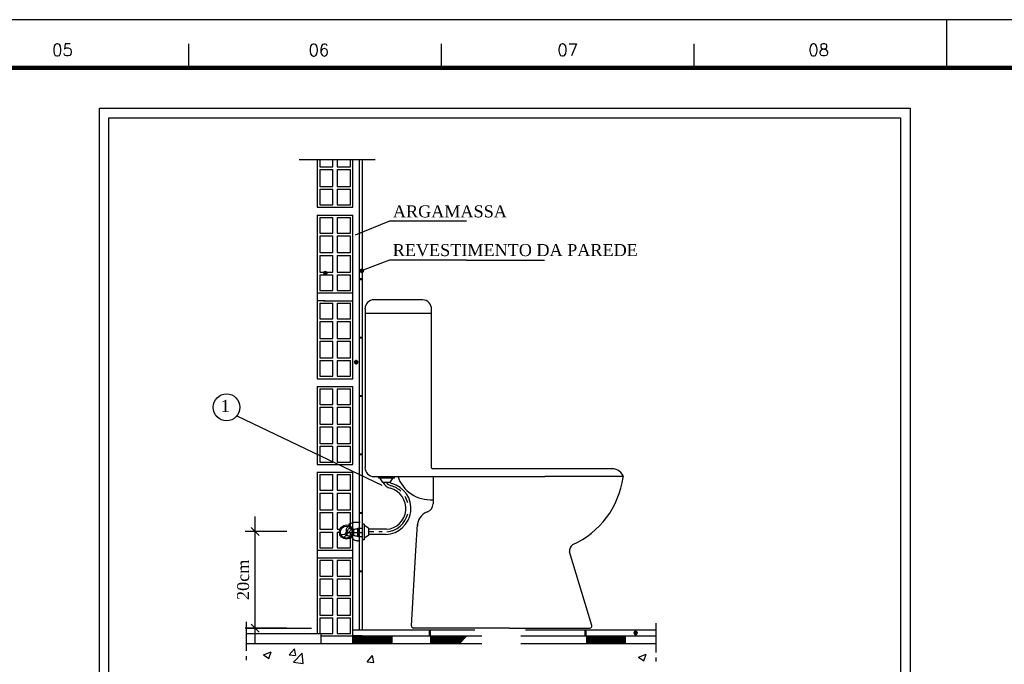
# Model space of a CAD drawing. Header units: millimetres. Extents: x -132310 to 272527, y 0 to 5184.
# Tile 5 of 7: x 30 to 50, y 46 to 59. Entities that reach past the tile are written whole.
import ezdxf

# ---------------------------------------------------------------- set-up
doc = ezdxf.new("R2010")
doc.units = ezdxf.units.MM
doc.header["$MEASUREMENT"] = 0
for name, color, linetype in [('AUXILIAR', 6, 'Continuous'), ('Cotas', 7, 'Continuous'), ('DETALHES_CTR8', 2, 'Continuous'), ('GERAL_CTR25', 9, 'Continuous'), ('MARGEM', 4, 'Continuous'), ('PG-CTR_25', 9, 'Continuous'), ('PG-CTR_35', 4, 'Continuous'), ('PG-DETALHES', 1, 'Continuous')]:
    doc.layers.add(name, color=color, linetype=linetype)
doc.styles.add('ROMANS', font='ROMANS')
doc.styles.add('TimesNewRoman', font='times.ttf')

msp = doc.modelspace()

# ---------------------------------------------------------------- linework, layer by layer
at = {"color": 7}
for p, q in [((31.25989, 39.42853), (31.25989, 57.49995)), ((31.25989, 57.49995), (48.12589, 57.49995)), ((48.12589, 57.49995), (48.12589, 39.42853)), ((31.45989, 57.29995), (47.92589, 57.29995)), ((31.45989, 39.62853), (31.45989, 57.29995)), ((47.92589, 57.29995), (47.92589, 39.62853))]:
    msp.add_line(p, q, dxfattribs=at)
at = {"color": 8}
for p, q in [((35.92727, 54.08482), (35.99227, 54.08482)), ((35.92727, 54.08482), (35.99227, 54.08482)), ((35.92727, 54.08482), (35.99227, 54.08482)), ((35.92727, 54.08282), (35.99227, 54.08282)), ((35.92727, 54.08282), (35.99227, 54.08282)), ((35.92727, 54.08282), (35.99227, 54.08282)), ((35.92727, 54.08082), (35.99227, 54.08082)), ((35.92727, 54.08082), (35.99227, 54.08082)), ((35.92727, 54.07882), (35.99227, 54.07882)), ((35.92727, 54.07882), (35.99227, 54.07882)), ((35.92727, 54.07882), (35.99227, 54.07882)), ((35.92727, 54.07682), (35.99227, 54.07682)), ((35.92727, 54.07682), (35.99227, 54.07682)), ((35.92727, 54.07482), (35.99227, 54.07482)), ((35.92727, 54.07482), (35.99227, 54.07482)), ((35.92727, 54.07482), (35.99227, 54.07482)), ((35.92727, 54.07282), (35.99227, 54.07282)), ((35.92727, 54.07282), (35.99227, 54.07282)), ((35.92727, 54.07082), (35.99227, 54.07082)), ((35.92727, 54.07082), (35.99227, 54.07082)), ((35.92727, 54.07082), (35.99227, 54.07082)), ((35.92927, 54.09082), (35.99027, 54.09082)), ((35.92927, 54.09082), (35.99027, 54.09082)), ((35.92927, 54.08882), (35.99027, 54.08882)), ((35.92927, 54.08882), (35.99027, 54.08882)), ((35.92927, 54.08882), (35.99027, 54.08882)), ((35.92927, 54.08682), (35.99227, 54.08682)), ((35.92927, 54.08682), (35.99227, 54.08682)), ((35.93127, 54.09482), (35.98827, 54.09482)), ((35.93127, 54.09282), (35.99027, 54.09282)), ((35.93127, 54.09282), (35.98827, 54.09282)), ((35.93127, 54.09282), (35.98827, 54.09282)), ((35.93327, 54.09682), (35.98627, 54.09682)), ((35.93327, 54.09682), (35.98627, 54.09682)), ((35.93327, 54.09682), (35.98627, 54.09682)), ((35.93327, 54.09482), (35.98827, 54.09482)), ((35.93527, 54.09882), (35.98427, 54.09882)), ((35.93527, 54.09882), (35.98427, 54.09882)), ((35.93727, 54.10082), (35.98427, 54.10082)), ((35.93727, 54.10082), (35.98227, 54.10082)), ((35.93727, 54.10082), (35.98227, 54.10082)), ((35.93927, 54.10282), (35.98027, 54.10282)), ((35.93927, 54.10282), (35.98027, 54.10282)), ((35.94127, 54.10482), (35.97827, 54.10482)), ((35.94127, 54.10482), (35.97827, 54.10482)), ((35.94327, 54.10482), (35.97627, 54.10482)), ((35.94527, 54.10682), (35.97427, 54.10682)), ((35.94727, 54.10682), (35.97227, 54.10682)), ((35.94927, 54.10982), (35.97027, 54.10982)), ((35.95127, 54.10982), (35.96727, 54.10982)), ((35.95527, 54.10982), (35.96327, 54.10982)), ((36.68627, 54.13182), (36.75127, 54.13182)), ((36.68627, 54.13182), (36.75127, 54.13182)), ((36.68627, 54.13182), (36.75127, 54.13182)), ((36.68627, 54.12982), (36.75127, 54.12982)), ((36.68627, 54.12982), (36.75127, 54.12982)), ((36.68627, 54.12782), (36.75127, 54.12782)), ((36.68627, 54.12782), (36.75127, 54.12782)), ((36.68627, 54.12782), (36.75127, 54.12782)), ((36.68627, 54.12582), (36.75127, 54.12582)), ((36.68627, 54.12582), (36.75127, 54.12582)), ((36.68627, 54.12382), (36.75127, 54.12382)), ((36.68627, 54.12382), (36.75127, 54.12382)), ((36.68627, 54.12382), (36.75127, 54.12382)), ((36.68627, 54.12182), (36.75127, 54.12182)), ((36.68627, 54.12182), (36.75127, 54.12182)), ((36.68627, 54.11982), (36.75127, 54.11982)), ((36.68627, 54.11982), (36.75127, 54.11982)), ((36.68627, 54.11982), (36.75127, 54.11982)), ((36.68627, 54.11782), (36.75127, 54.11782)), ((36.68627, 54.11782), (36.75127, 54.11782)), ((36.68627, 54.11582), (36.75127, 54.11582)), ((36.68627, 54.11582), (36.75127, 54.11582)), ((36.68827, 54.13782), (36.74927, 54.13782)), ((36.68827, 54.13582), (36.74927, 54.13582)), ((36.68827, 54.13582), (36.74927, 54.13582)), ((36.68827, 54.13582), (36.74927, 54.13582)), ((36.68827, 54.13382), (36.75127, 54.13382)), ((36.68827, 54.13382), (36.75127, 54.13382)), ((36.68827, 54.11582), (36.75127, 54.11582)), ((36.68827, 54.11382), (36.75127, 54.11382)), ((36.68827, 54.11382), (36.74927, 54.11382)), ((36.68827, 54.11182), (36.74927, 54.11182)), ((36.68827, 54.11182), (36.74927, 54.11182)), ((36.68827, 54.11182), (36.74927, 54.11182)), ((36.68827, 54.10982), (36.74927, 54.10982)), ((36.69027, 54.14182), (36.74727, 54.14182)), ((36.69027, 54.13982), (36.74727, 54.13982)), ((36.69027, 54.13982), (36.74727, 54.13982)), ((36.69027, 54.13782), (36.74927, 54.13782)), ((36.69027, 54.13782), (36.74927, 54.13782)), ((36.69027, 54.10982), (36.74927, 54.10982)), ((36.69027, 54.10682), (36.74727, 54.10682)), ((36.69027, 54.10682), (36.74727, 54.10682)), ((36.69027, 54.10682), (36.74727, 54.10682)), ((36.69227, 54.14382), (36.74527, 54.14382)), ((36.69227, 54.14182), (36.74727, 54.14182)), ((36.69227, 54.14182), (36.74527, 54.14182)), ((36.69227, 54.10482), (36.74727, 54.10482)), ((36.69227, 54.10482), (36.74527, 54.10482)), ((36.69227, 54.10282), (36.74527, 54.10282)), ((36.69227, 54.10282), (36.74527, 54.10282)), ((36.69427, 54.14582), (36.74327, 54.14582)), ((36.69427, 54.14582), (36.74327, 54.14582)), ((36.69427, 54.14382), (36.74527, 54.14382)), ((36.69427, 54.10282), (36.74527, 54.10282)), ((36.69427, 54.10082), (36.74327, 54.10082)), ((36.69427, 54.10082), (36.74327, 54.10082)), ((36.69627, 54.14782), (36.74127, 54.14782)), ((36.69627, 54.14782), (36.74127, 54.14782)), ((36.69627, 54.14582), (36.74327, 54.14582)), ((36.69627, 54.10082), (36.74127, 54.10082)), ((36.69627, 54.09882), (36.74127, 54.09882)), ((36.69827, 54.14982), (36.73927, 54.14982)), ((36.69827, 54.14982), (36.73927, 54.14982)), ((36.69827, 54.09882), (36.74127, 54.09882)), ((36.69827, 54.09682), (36.73927, 54.09682)), ((36.70027, 54.14982), (36.73727, 54.14982)), ((36.70027, 54.09682), (36.73927, 54.09682)), ((36.70027, 54.09682), (36.73727, 54.09682)), ((36.70227, 54.15282), (36.73727, 54.15282)), ((36.70227, 54.15282), (36.73527, 54.15282)), ((36.70227, 54.09482), (36.73527, 54.09482)), ((36.70427, 54.15482), (36.73327, 54.15482)), ((36.70427, 54.09482), (36.73527, 54.09482)), ((36.70427, 54.09282), (36.73327, 54.09282)), ((36.70627, 54.15482), (36.73127, 54.15482)), ((36.70627, 54.09282), (36.73127, 54.09282)), ((36.70827, 54.15482), (36.72927, 54.15482)), ((36.71127, 54.15682), (36.72727, 54.15682)), ((36.71127, 54.09282), (36.72927, 54.09282)), ((36.71327, 54.09082), (36.72527, 54.09082)), ((36.71527, 54.15682), (36.72327, 54.15682)), ((35.92727, 54.06882), (35.99227, 54.06882)), ((35.92927, 54.06882), (35.99227, 54.06882)), ((35.92927, 54.06682), (35.99227, 54.06682)), ((35.92927, 54.06682), (35.99027, 54.06682)), ((35.92927, 54.06682), (35.99027, 54.06682)), ((35.92927, 54.06382), (35.99027, 54.06382)), ((35.92927, 54.06382), (35.99027, 54.06382)), ((35.92927, 54.06182), (35.99027, 54.06182)), ((35.93127, 54.06182), (35.99027, 54.06182)), ((35.93127, 54.06182), (35.98827, 54.06182)), ((35.93127, 54.05982), (35.98827, 54.05982)), ((35.93127, 54.05982), (35.98827, 54.05982)), ((35.93327, 54.05782), (35.98827, 54.05782)), ((35.93327, 54.05782), (35.98627, 54.05782)), ((35.93327, 54.05782), (35.98627, 54.05782)), ((35.93327, 54.05582), (35.98627, 54.05582)), ((35.93527, 54.05582), (35.98627, 54.05582)), ((35.93527, 54.05382), (35.98427, 54.05382)), ((35.93527, 54.05382), (35.98427, 54.05382)), ((35.93727, 54.05382), (35.98227, 54.05382)), ((35.93727, 54.05182), (35.98227, 54.05182)), ((35.93927, 54.05182), (35.98227, 54.05182)), ((35.93927, 54.04982), (35.98027, 54.04982)), ((35.94127, 54.04982), (35.98027, 54.04982)), ((35.94127, 54.04982), (35.97827, 54.04982)), ((35.94327, 54.04782), (35.97627, 54.04782)), ((35.94527, 54.04782), (35.97627, 54.04782)), ((35.94527, 54.04782), (35.97427, 54.04782)), ((35.94727, 54.04582), (35.97227, 54.04582)), ((35.95127, 54.04582), (35.97027, 54.04582)), ((35.95327, 54.04382), (35.96527, 54.04382)), ((36.56727, 52.22782), (36.63527, 52.22782)), ((36.56927, 52.23682), (36.63327, 52.23682)), ((36.56927, 52.23382), (36.63327, 52.23382)), ((36.56927, 52.23382), (36.63327, 52.23382)), ((36.56927, 52.23182), (36.63327, 52.23182)), ((36.56927, 52.23182), (36.63327, 52.23182)), ((36.56927, 52.23182), (36.63327, 52.23182)), ((36.56927, 52.22982), (36.63327, 52.22982)), ((36.56927, 52.22982), (36.63327, 52.22982)), ((36.56927, 52.22782), (36.63527, 52.22782)), ((36.56927, 52.22782), (36.63527, 52.22782)), ((36.57127, 52.24082), (36.63127, 52.24082)), ((36.57127, 52.23882), (36.63127, 52.23882)), ((36.57127, 52.23882), (36.63127, 52.23882)), ((36.57127, 52.23682), (36.63327, 52.23682)), ((36.57127, 52.23682), (36.63127, 52.23682)), ((36.57327, 52.24282), (36.62927, 52.24282)), ((36.57327, 52.24282), (36.62927, 52.24282)), ((36.57327, 52.24082), (36.63127, 52.24082)), ((36.57327, 52.24082), (36.62927, 52.24082)), ((36.57527, 52.24482), (36.62727, 52.24482)), ((36.57527, 52.24482), (36.62727, 52.24482)), ((36.57527, 52.24482), (36.62727, 52.24482)), ((36.57727, 52.24882), (36.62527, 52.24882)), ((36.57727, 52.24682), (36.62527, 52.24682)), ((36.57727, 52.24682), (36.62527, 52.24682)), ((36.58027, 52.24882), (36.62327, 52.24882)), ((36.58027, 52.24882), (36.62327, 52.24882)), ((36.58227, 52.25082), (36.62027, 52.25082)), ((36.58227, 52.25082), (36.62027, 52.25082)), ((36.58427, 52.25282), (36.61827, 52.25282)), ((36.58627, 52.25282), (36.61627, 52.25282)), ((36.58627, 52.25282), (36.61627, 52.25282)), ((36.58827, 52.25482), (36.61427, 52.25482)), ((36.59027, 52.25482), (36.61227, 52.25482)), ((36.59427, 52.25682), (36.61027, 52.25682)), ((36.59827, 52.25682), (36.60427, 52.25682)), ((36.56727, 52.22582), (36.63527, 52.22582)), ((36.56727, 52.22582), (36.63527, 52.22582)), ((36.56727, 52.22582), (36.63527, 52.22582)), ((36.56727, 52.22382), (36.63527, 52.22382)), ((36.56727, 52.22382), (36.63527, 52.22382)), ((36.56727, 52.22182), (36.63527, 52.22182)), ((36.56727, 52.22182), (36.63527, 52.22182)), ((36.56727, 52.22182), (36.63527, 52.22182)), ((36.56727, 52.21982), (36.63527, 52.21982)), ((36.56727, 52.21982), (36.63527, 52.21982)), ((36.56927, 52.21782), (36.63527, 52.21782)), ((36.56927, 52.21782), (36.63327, 52.21782)), ((36.56927, 52.21782), (36.63327, 52.21782)), ((36.56927, 52.21582), (36.63327, 52.21582)), ((36.56927, 52.21582), (36.63327, 52.21582)), ((36.56927, 52.21382), (36.63327, 52.21382)), ((36.56927, 52.21382), (36.63327, 52.21382)), ((36.56927, 52.21382), (36.63327, 52.21382)), ((36.56927, 52.21182), (36.63327, 52.21182)), ((36.57127, 52.21182), (36.63327, 52.21182)), ((36.57127, 52.20982), (36.63127, 52.20982)), ((36.57127, 52.20982), (36.63127, 52.20982)), ((36.57127, 52.20982), (36.63127, 52.20982)), ((36.57127, 52.20782), (36.63127, 52.20782)), ((36.57127, 52.20782), (36.63127, 52.20782)), ((36.57327, 52.20582), (36.62927, 52.20582)), ((36.57327, 52.20582), (36.62927, 52.20582)), ((36.57327, 52.20582), (36.62927, 52.20582)), ((36.57527, 52.20382), (36.62927, 52.20382)), ((36.57527, 52.20382), (36.62727, 52.20382)), ((36.57527, 52.20182), (36.62727, 52.20182)), ((36.57527, 52.20182), (36.62727, 52.20182)), ((36.57727, 52.20182), (36.62527, 52.20182)), ((36.57727, 52.19982), (36.62527, 52.19982)), ((36.58027, 52.19982), (36.62327, 52.19982)), ((36.58027, 52.19782), (36.62327, 52.19782)), ((36.58227, 52.19782), (36.62327, 52.19782)), ((36.58227, 52.19782), (36.62027, 52.19782)), ((36.58427, 52.19582), (36.61827, 52.19582)), ((36.58427, 52.19582), (36.61827, 52.19582)), ((36.58627, 52.19382), (36.61627, 52.19382)), ((36.58827, 52.19382), (36.61427, 52.19382)), ((36.59027, 52.19382), (36.61227, 52.19382)), ((36.59227, 52.19082), (36.61027, 52.19082)), ((36.59627, 52.19082), (36.60627, 52.19082)), ((36.53027, 46.37782), (36.68827, 46.53582)), ((36.53027, 46.39982), (36.66627, 46.53582)), ((36.53027, 46.42282), (36.64327, 46.53582)), ((36.53027, 46.44582), (36.62027, 46.53582)), ((36.53027, 46.46982), (36.59827, 46.53582)), ((36.53027, 46.49282), (36.57527, 46.53582)), ((36.53027, 46.51482), (36.55127, 46.53582)), ((36.55127, 46.37382), (36.71327, 46.53582)), ((36.57327, 46.37382), (36.73527, 46.53582)), ((36.59627, 46.37382), (36.75827, 46.53582)), ((36.61827, 46.37382), (36.78027, 46.53582)), ((36.64127, 46.37382), (36.80327, 46.53582)), ((36.66327, 46.37382), (36.82727, 46.53582)), ((36.68827, 46.37382), (36.85027, 46.53582)), ((36.71127, 46.37382), (36.87227, 46.53582)), ((36.73327, 46.37382), (36.89527, 46.53582)), ((36.75627, 46.37382), (36.91727, 46.53582)), ((36.77827, 46.37382), (36.94227, 46.53582)), ((36.80327, 46.37382), (36.96427, 46.53582)), ((36.82527, 46.37382), (36.98727, 46.53582)), ((36.84827, 46.37382), (37.00927, 46.53582)), ((36.87027, 46.37382), (37.03227, 46.53582)), ((36.89327, 46.37382), (37.05427, 46.53582)), ((36.91727, 46.37382), (37.07927, 46.53582)), ((36.94027, 46.37382), (37.10227, 46.53582)), ((36.96227, 46.37382), (37.12427, 46.53582)), ((36.98527, 46.37382), (37.14727, 46.53582)), ((37.00727, 46.37382), (37.16927, 46.53582)), ((37.03227, 46.37382), (37.19427, 46.53582)), ((37.05427, 46.37382), (37.21627, 46.53582)), ((37.07727, 46.37382), (37.23927, 46.53582)), ((37.09927, 46.37382), (37.26127, 46.53582)), ((37.12227, 46.37382), (37.28427, 46.53582)), ((37.14527, 46.37382), (37.30827, 46.53582)), ((37.16927, 46.37382), (37.33127, 46.53582)), ((37.19227, 46.37382), (37.34127, 46.52282)), ((37.21427, 46.37382), (37.34127, 46.50082)), ((38.15227, 46.37582), (38.30927, 46.53382)), ((38.15227, 46.39782), (38.28527, 46.53382)), ((38.15227, 46.42082), (38.26227, 46.53382)), ((38.15227, 46.44282), (38.24027, 46.53382)), ((38.15227, 46.46582), (38.21727, 46.53382)), ((38.15227, 46.49082), (38.19527, 46.53382)), ((38.15227, 46.51282), (38.17227, 46.53382)), ((38.17027, 46.37182), (38.33227, 46.53382)), ((38.19327, 46.37182), (38.35427, 46.53382)), ((38.21527, 46.37182), (38.37727, 46.53382)), ((38.23827, 46.37182), (38.39927, 46.53382)), ((38.26027, 46.37182), (38.42427, 46.53382)), ((38.28527, 46.37182), (38.44627, 46.53382)), ((38.30727, 46.37182), (38.46927, 46.53382)), ((38.33027, 46.37182), (38.49127, 46.53382)), ((38.35227, 46.37182), (38.51427, 46.53382)), ((38.37527, 46.37182), (38.53927, 46.53382)), ((38.39927, 46.37182), (38.56127, 46.53382)), ((38.42227, 46.37182), (38.58427, 46.53382)), ((38.44427, 46.37182), (38.60627, 46.53382)), ((38.46727, 46.37182), (38.62927, 46.53382)), ((38.48927, 46.37182), (38.65327, 46.53382)), ((38.51427, 46.37182), (38.67627, 46.53382)), ((38.53627, 46.37182), (38.69827, 46.53382)), ((38.55927, 46.37182), (38.72127, 46.53382)), ((38.58227, 46.37182), (38.74327, 46.53382)), ((38.60427, 46.37182), (38.76627, 46.53382)), ((38.62927, 46.37182), (38.79027, 46.53382)), ((38.65127, 46.37182), (38.81327, 46.53382)), ((38.67427, 46.37182), (38.83527, 46.53382)), ((38.69627, 46.37182), (38.85827, 46.53382)), ((38.71927, 46.37182), (38.88027, 46.53382)), ((38.74127, 46.37182), (38.90527, 46.53382)), ((42.38127, 46.60082), (42.44827, 46.60082)), ((42.38127, 46.60082), (42.44827, 46.60082)), ((42.38127, 46.59882), (42.44827, 46.59882)), ((42.38127, 46.59882), (42.44827, 46.59882)), ((42.38127, 46.59682), (42.44827, 46.59682)), ((42.38127, 46.59682), (42.44827, 46.59682)), ((42.38127, 46.59682), (42.44827, 46.59682)), ((42.38127, 46.59482), (42.44827, 46.59482)), ((42.38127, 46.59482), (42.44827, 46.59482)), ((42.38127, 46.59282), (42.44827, 46.59282)), ((42.38127, 46.59282), (42.44827, 46.59282)), ((42.38127, 46.59282), (42.44827, 46.59282)), ((42.38127, 46.59082), (42.44627, 46.59082)), ((42.38327, 46.60882), (42.44627, 46.60882)), ((42.38327, 46.60682), (42.44627, 46.60682)), ((42.38327, 46.60682), (42.44627, 46.60682)), ((42.38327, 46.60482), (42.44627, 46.60482)), ((42.38327, 46.60482), (42.44627, 46.60482)), ((42.38327, 46.60482), (42.44627, 46.60482)), ((42.38327, 46.60282), (42.44627, 46.60282)), ((42.38327, 46.60282), (42.44627, 46.60282)), ((42.38327, 46.60082), (42.44627, 46.60082)), ((42.38327, 46.59082), (42.44627, 46.59082)), ((42.38327, 46.58882), (42.44627, 46.58882)), ((42.38327, 46.58882), (42.44627, 46.58882)), ((42.38327, 46.58882), (42.44627, 46.58882)), ((42.38327, 46.58682), (42.44627, 46.58682)), ((42.38327, 46.58682), (42.44627, 46.58682)), ((42.38327, 46.58482), (42.44627, 46.58482)), ((42.38327, 46.58482), (42.44627, 46.58482)), ((42.38327, 46.58482), (42.44627, 46.58482)), ((42.38527, 46.61282), (42.44427, 46.61282)), ((42.38527, 46.61082), (42.44427, 46.61082)), ((42.38527, 46.61082), (42.44427, 46.61082)), ((42.38527, 46.60882), (42.44427, 46.60882)), ((42.38527, 46.60882), (42.44427, 46.60882)), ((42.38527, 46.58282), (42.44427, 46.58282)), ((42.38527, 46.58282), (42.44427, 46.58282)), ((42.38527, 46.58082), (42.44427, 46.58082)), ((42.38527, 46.58082), (42.44427, 46.58082)), ((42.38527, 46.58082), (42.44427, 46.58082)), ((42.38727, 46.61482), (42.44227, 46.61482)), ((42.38727, 46.61482), (42.44227, 46.61482)), ((42.38727, 46.61282), (42.44227, 46.61282)), ((42.38727, 46.61282), (42.44227, 46.61282)), ((42.38727, 46.57882), (42.44227, 46.57882)), ((42.38727, 46.57882), (42.44227, 46.57882)), ((42.38727, 46.57882), (42.44227, 46.57882)), ((42.38727, 46.57682), (42.44227, 46.57682)), ((42.38927, 46.61682), (42.44027, 46.61682)), ((42.38927, 46.61682), (42.44027, 46.61682)), ((42.38927, 46.61682), (42.44027, 46.61682)), ((42.38927, 46.57682), (42.44027, 46.57682)), ((42.38927, 46.57382), (42.44027, 46.57382)), ((42.38927, 46.57382), (42.44027, 46.57382)), ((42.39127, 46.61982), (42.43827, 46.61982)), ((42.39127, 46.61982), (42.43827, 46.61982)), ((42.39127, 46.61982), (42.43827, 46.61982)), ((42.39127, 46.57382), (42.43827, 46.57382)), ((42.39127, 46.57182), (42.43827, 46.57182)), ((42.39327, 46.62182), (42.43627, 46.62182)), ((42.39327, 46.62182), (42.43627, 46.62182)), ((42.39327, 46.57182), (42.43627, 46.57182)), ((42.39327, 46.56982), (42.43627, 46.56982)), ((42.39527, 46.62382), (42.43427, 46.62382)), ((42.39527, 46.62382), (42.43427, 46.62382)), ((42.39527, 46.56982), (42.43427, 46.56982)), ((42.39527, 46.56982), (42.43427, 46.56982)), ((42.39727, 46.62382), (42.43227, 46.62382)), ((42.39727, 46.56782), (42.43227, 46.56782)), ((42.39727, 46.56782), (42.43227, 46.56782)), ((42.39927, 46.62582), (42.43027, 46.62582)), ((42.39927, 46.62582), (42.43027, 46.62582)), ((42.39927, 46.56582), (42.43027, 46.56582)), ((42.40127, 46.62782), (42.42827, 46.62782)), ((42.40127, 46.56582), (42.42827, 46.56582)), ((42.40327, 46.62782), (42.42627, 46.62782)), ((42.40327, 46.56582), (42.42627, 46.56582)), ((42.40527, 46.56382), (42.42427, 46.56382)), ((42.40727, 46.62782), (42.42227, 46.62782)), ((42.40927, 46.56382), (42.42027, 46.56382)), ((42.41127, 46.62982), (42.41827, 46.62982)), ((37.23727, 46.37382), (37.34127, 46.47782)), ((37.25927, 46.37382), (37.34127, 46.45382)), ((37.28427, 46.37382), (37.34127, 46.43082)), ((37.30627, 46.37382), (37.34127, 46.40882)), ((37.32927, 46.37382), (37.34127, 46.38582)), ((41.84227, 46.45782), (41.91027, 46.45782)), ((41.84227, 46.45782), (41.91027, 46.45782)), ((41.84227, 46.45782), (41.91027, 46.45782)), ((41.84227, 46.45582), (41.91027, 46.45582)), ((41.84227, 46.45582), (41.91027, 46.45582)), ((41.84227, 46.45382), (41.91027, 46.45382)), ((41.84227, 46.45382), (41.91027, 46.45382)), ((41.84227, 46.45382), (41.91027, 46.45382)), ((41.84227, 46.45182), (41.91027, 46.45182)), ((41.84427, 46.46782), (41.90827, 46.46782)), ((41.84427, 46.46582), (41.90827, 46.46582)), ((41.84427, 46.46582), (41.90827, 46.46582)), ((41.84427, 46.46382), (41.90827, 46.46382)), ((41.84427, 46.46382), (41.90827, 46.46382)), ((41.84427, 46.46382), (41.90827, 46.46382)), ((41.84427, 46.46182), (41.91027, 46.46182)), ((41.84427, 46.46182), (41.90827, 46.46182)), ((41.84427, 46.45982), (41.91027, 46.45982)), ((41.84427, 46.45982), (41.91027, 46.45982)), ((41.84427, 46.45982), (41.91027, 46.45982)), ((41.84427, 46.45182), (41.91027, 46.45182)), ((41.84427, 46.44982), (41.91027, 46.44982)), ((41.84427, 46.44982), (41.91027, 46.44982)), ((41.84427, 46.44982), (41.90827, 46.44982)), ((41.84427, 46.44782), (41.90827, 46.44782)), ((41.84427, 46.44782), (41.90827, 46.44782)), ((41.84427, 46.44582), (41.90827, 46.44582)), ((41.84427, 46.44582), (41.90827, 46.44582)), ((41.84427, 46.44582), (41.90827, 46.44582)), ((41.84427, 46.44282), (41.90827, 46.44282)), ((41.84627, 46.47182), (41.90627, 46.47182)), ((41.84627, 46.46982), (41.90627, 46.46982)), ((41.84627, 46.46982), (41.90627, 46.46982)), ((41.84627, 46.46782), (41.90827, 46.46782)), ((41.84627, 46.46782), (41.90627, 46.46782)), ((41.84627, 46.44282), (41.90827, 46.44282)), ((41.84627, 46.44082), (41.90627, 46.44082)), ((41.84627, 46.44082), (41.90627, 46.44082)), ((41.84627, 46.44082), (41.90627, 46.44082)), ((41.84627, 46.43882), (41.90627, 46.43882)), ((41.84927, 46.47382), (41.90427, 46.47382)), ((41.84927, 46.47382), (41.90427, 46.47382)), ((41.84927, 46.47182), (41.90627, 46.47182)), ((41.84927, 46.47182), (41.90427, 46.47182)), ((41.84927, 46.43882), (41.90627, 46.43882)), ((41.84927, 46.43682), (41.90427, 46.43682)), ((41.84927, 46.43682), (41.90427, 46.43682)), ((41.84927, 46.43682), (41.90427, 46.43682)), ((41.85127, 46.47582), (41.90427, 46.47582)), ((41.85127, 46.47582), (41.90227, 46.47582)), ((41.85127, 46.47582), (41.90227, 46.47582)), ((41.85127, 46.43482), (41.90427, 46.43482)), ((41.85127, 46.43482), (41.90227, 46.43482)), ((41.85127, 46.43282), (41.90227, 46.43282)), ((41.85327, 46.47982), (41.90027, 46.47982)), ((41.85327, 46.47782), (41.90227, 46.47782)), ((41.85327, 46.47782), (41.90027, 46.47782)), ((41.85327, 46.43282), (41.90227, 46.43282)), ((41.85327, 46.43282), (41.90027, 46.43282)), ((41.85327, 46.43082), (41.90027, 46.43082)), ((41.85527, 46.47982), (41.89827, 46.47982)), ((41.85527, 46.47982), (41.89827, 46.47982)), ((41.85527, 46.43082), (41.90027, 46.43082)), ((41.85527, 46.42882), (41.89827, 46.42882)), ((41.85727, 46.48182), (41.89627, 46.48182)), ((41.85727, 46.48182), (41.89627, 46.48182)), ((41.85727, 46.42882), (41.89827, 46.42882)), ((41.85727, 46.42882), (41.89627, 46.42882)), ((41.85927, 46.48382), (41.89427, 46.48382)), ((41.85927, 46.42682), (41.89427, 46.42682)), ((41.85927, 46.42682), (41.89427, 46.42682)), ((41.86127, 46.48382), (41.89427, 46.48382)), ((41.86127, 46.48382), (41.89227, 46.48382)), ((41.86127, 46.42482), (41.89227, 46.42482)), ((41.86327, 46.48582), (41.88927, 46.48582)), ((41.86327, 46.42482), (41.88927, 46.42482)), ((41.86527, 46.48582), (41.88727, 46.48582)), ((41.86527, 46.42482), (41.88727, 46.42482)), ((41.86727, 46.42282), (41.88527, 46.42282)), ((41.86927, 46.48782), (41.88527, 46.48782)), ((41.87127, 46.42282), (41.88127, 46.42282)), ((41.87327, 46.48782), (41.87927, 46.48782)), ((42.18427, 46.37282), (42.20027, 46.38882))]:
    msp.add_line(p, q, dxfattribs=at)
at = {"color": 7, "linetype": 'Continuous'}
for p, q in [((34.58263, 48.62374), (34.41863, 48.78774)), ((34.41792, 46.77489), (34.58192, 46.61089))]:
    msp.add_line(p, q, dxfattribs=at)
at = {"layer": 'AUXILIAR', "color": 8, "linetype": 'Continuous'}
for p, q in [((36.34271, 48.5799), (36.51205, 48.74925)), ((36.28996, 48.63145), (36.30031, 48.64181)), ((36.43929, 48.57218), (36.51985, 48.65275))]:
    msp.add_line(p, q, dxfattribs=at)
at = {"layer": 'AUXILIAR', "color": 8}
msp.add_line((38.14527, 46.53682), (38.14527, 46.37482), dxfattribs=at)
for centre, radius, start, end in [((36.48927, 48.70082), 0.07227, 84.68723, 182.274528), ((36.32327, 48.74382), 0.10468, 247.418035, 334.347739)]:
    msp.add_arc(centre, radius, start, end, dxfattribs=at)
at = {"layer": 'Cotas', "color": 7}
for p, q in [((34.50027, 46.38576), (34.50027, 49.01287)), ((35.15787, 48.70582), (34.29557, 48.70582)), ((35.15787, 46.69282), (34.29557, 46.69282))]:
    msp.add_line(p, q, dxfattribs=at)
at = {"layer": 'DETALHES_CTR8', "color": 8}
for p, q in [((36.99927, 56.43082), (35.41827, 56.43082)), ((36.02227, 56.43082), (35.92127, 56.43082)), ((42.83327, 46.79782), (42.83327, 46.19082)), ((34.31627, 46.11382), (34.31627, 46.02982)), ((34.67127, 46.14182), (34.83027, 46.20282)), ((34.67127, 46.14182), (34.78427, 46.06582)), ((34.78427, 46.06482), (34.83027, 46.20182)), ((35.20727, 46.13782), (35.31627, 46.26782)), ((35.20727, 46.13782), (35.34227, 46.12582)), ((35.29827, 45.98882), (35.47527, 46.17282)), ((35.34327, 46.12482), (35.31627, 46.26682)), ((35.50027, 45.95682), (35.47527, 46.17282)), ((36.83327, 45.99482), (36.94227, 46.12582)), ((36.96927, 45.98282), (36.94327, 46.12482)), ((42.47427, 46.09282), (42.63227, 46.15382)), ((42.47427, 46.09282), (42.58727, 46.01682)), ((42.58727, 46.01582), (42.63327, 46.15282)), ((35.29827, 45.98882), (35.50027, 45.95782)), ((36.83327, 45.99482), (36.96927, 45.98382)), ((42.83327, 46.08282), (42.83327, 45.99982))]:
    msp.add_line(p, q, dxfattribs=at)
at = {"layer": 'DETALHES_CTR8', "color": 7}
msp.add_line((34.31627, 46.82782), (34.31627, 46.22082), dxfattribs=at)
at = {"layer": 'GERAL_CTR25', "color": 8}
for p, q in [((35.79027, 56.43082), (35.79027, 55.44282)), ((35.84327, 56.43082), (35.84327, 56.28082)), ((36.11927, 56.28082), (36.11927, 56.43082)), ((36.20827, 56.43082), (36.20827, 56.28082)), ((36.48427, 56.28082), (36.48427, 56.43082)), ((36.66627, 56.43082), (36.66627, 53.94482)), ((36.72727, 56.43082), (36.72727, 53.94482)), ((35.84327, 56.28082), (36.11927, 56.28082)), ((35.84327, 56.22482), (36.11927, 56.22482)), ((35.84327, 56.22482), (35.84327, 55.87582)), ((36.11927, 55.87582), (36.11927, 56.22482)), ((36.20827, 56.28082), (36.48427, 56.28082)), ((36.20827, 56.22482), (36.48427, 56.22482)), ((36.20827, 56.22482), (36.20827, 55.87582)), ((36.48427, 55.87582), (36.48427, 56.22482)), ((35.84327, 55.87582), (36.11927, 55.87582)), ((35.84327, 55.81982), (36.11927, 55.81982)), ((35.84327, 55.81982), (35.84327, 55.49282)), ((36.11927, 55.49282), (36.11927, 55.81982)), ((36.20827, 55.87582), (36.48427, 55.87582)), ((36.20827, 55.81982), (36.48427, 55.81982)), ((36.20827, 55.81982), (36.20827, 55.49282)), ((36.48427, 55.49282), (36.48427, 55.81982)), ((35.79027, 55.44282), (36.53127, 55.44282)), ((35.84327, 55.49282), (36.11927, 55.49282)), ((35.93527, 55.44282), (36.53127, 55.44282)), ((36.20827, 55.49282), (36.48427, 55.49282)), ((35.79027, 55.28082), (35.79027, 53.66182)), ((35.79027, 55.28082), (36.53127, 55.28082)), ((35.84327, 55.23282), (36.11927, 55.23282)), ((35.84327, 55.23282), (35.84327, 54.90482)), ((36.11927, 54.90482), (36.11927, 55.23282)), ((36.20827, 55.23282), (36.20827, 54.90482)), ((36.20827, 55.23282), (36.48427, 55.23282)), ((36.48427, 54.90482), (36.48427, 55.23282)), ((35.84327, 54.90482), (36.11927, 54.90482)), ((36.20827, 54.90482), (36.48427, 54.90482)), ((35.84327, 54.84782), (36.11927, 54.84782)), ((35.84327, 54.84782), (35.84327, 54.49982)), ((36.11927, 54.49982), (36.11927, 54.84782)), ((36.20827, 54.84782), (36.48427, 54.84782)), ((36.20827, 54.84782), (36.20827, 54.49982)), ((36.48427, 54.49982), (36.48427, 54.84782)), ((35.84327, 54.49982), (36.11927, 54.49982)), ((36.20827, 54.49982), (36.48427, 54.49982)), ((35.84327, 54.44282), (36.11927, 54.44282)), ((35.84327, 54.44282), (35.84327, 54.09482)), ((36.11927, 54.09482), (36.11927, 54.44282)), ((36.20827, 54.44282), (36.48427, 54.44282)), ((36.20827, 54.44282), (36.20827, 54.09482)), ((36.48427, 54.09482), (36.48427, 54.44282)), ((35.84327, 54.09482), (36.11927, 54.09482)), ((36.20827, 54.09482), (36.48427, 54.09482)), ((35.84327, 54.03782), (36.11927, 54.03782)), ((35.84327, 54.03782), (35.84327, 53.71082)), ((36.11927, 53.71082), (36.11927, 54.03782)), ((36.20827, 54.03782), (36.48427, 54.03782)), ((36.20827, 54.03782), (36.20827, 53.71082)), ((36.48427, 53.71082), (36.48427, 54.03782)), ((36.66627, 53.96082), (36.72727, 53.96082)), ((36.66627, 53.94482), (36.66627, 51.69182)), ((36.66627, 53.94482), (36.72727, 53.94482)), ((36.72727, 53.94482), (36.72727, 49.63982)), ((35.79027, 53.66182), (35.79027, 51.87982)), ((35.79027, 53.66182), (36.53127, 53.66182)), ((35.84327, 53.71082), (36.11927, 53.71082)), ((36.20827, 53.71082), (36.48427, 53.71082)), ((35.92727, 53.49982), (36.53127, 53.49982)), ((37.98127, 53.51882), (36.97127, 53.51882)), ((35.84327, 53.45082), (36.11927, 53.45082)), ((35.84327, 53.45082), (35.84327, 53.12282)), ((36.11927, 53.12282), (36.11927, 53.45082)), ((36.20827, 53.45082), (36.48427, 53.45082)), ((36.20827, 53.45082), (36.20827, 53.12282)), ((36.48427, 53.12282), (36.48427, 53.45082)), ((36.78527, 53.33282), (36.78527, 50.04082)), ((36.78527, 53.33282), (36.78527, 50.03282)), ((38.16127, 53.33282), (38.16127, 50.04082)), ((35.84327, 53.12282), (36.11927, 53.12282)), ((35.84327, 53.06582), (35.84327, 52.71782)), ((35.84327, 53.06582), (36.11927, 53.06582)), ((36.11927, 52.71782), (36.11927, 53.06582)), ((36.20827, 53.12282), (36.48427, 53.12282)), ((36.20827, 53.06582), (36.20827, 52.71782)), ((36.20827, 53.06582), (36.48427, 53.06582)), ((36.48427, 52.71782), (36.48427, 53.06582)), ((36.78527, 53.24182), (38.16127, 53.24182)), ((35.84327, 52.71782), (36.11927, 52.71782)), ((35.84327, 52.66082), (35.84327, 52.31282)), ((35.84327, 52.66082), (36.11927, 52.66082)), ((36.11927, 52.31282), (36.11927, 52.66082)), ((36.20827, 52.71782), (36.48427, 52.71782)), ((36.20827, 52.66082), (36.20827, 52.31282)), ((36.20827, 52.66082), (36.48427, 52.66082)), ((36.48427, 52.31282), (36.48427, 52.66082)), ((36.66627, 52.74582), (36.72727, 52.74582)), ((36.66627, 52.72982), (36.72727, 52.72982)), ((35.84327, 52.31282), (36.11927, 52.31282)), ((35.84327, 52.25582), (35.84327, 51.92982)), ((35.84327, 52.25582), (36.11927, 52.25582)), ((36.11927, 51.92982), (36.11927, 52.25582)), ((36.20827, 52.31282), (36.48427, 52.31282)), ((36.20827, 52.25582), (36.20827, 51.92982)), ((36.20827, 52.25582), (36.48427, 52.25582)), ((36.48427, 51.92982), (36.48427, 52.25582)), ((35.79027, 51.87982), (36.53127, 51.87982)), ((35.84327, 51.92982), (36.11927, 51.92982)), ((36.20827, 51.92982), (36.48427, 51.92982)), ((35.79027, 51.71782), (36.53127, 51.71782)), ((35.79027, 51.71782), (35.79027, 50.09782)), ((35.84327, 51.66882), (36.11927, 51.66882)), ((35.84327, 51.66882), (35.84327, 51.34082)), ((36.11927, 51.34082), (36.11927, 51.66882)), ((36.20827, 51.66882), (36.48427, 51.66882)), ((36.20827, 51.66882), (36.20827, 51.34082)), ((36.48427, 51.34082), (36.48427, 51.66882)), ((36.66627, 51.69182), (36.66627, 50.11582)), ((36.66627, 51.53182), (36.72727, 51.53182)), ((36.66627, 51.51582), (36.72727, 51.51582)), ((35.84327, 51.34082), (36.11927, 51.34082)), ((35.84327, 51.28482), (35.84327, 50.93682)), ((35.84327, 51.28482), (36.11927, 51.28482)), ((36.11927, 50.93682), (36.11927, 51.28482)), ((36.20827, 51.34082), (36.48427, 51.34082)), ((36.20827, 51.28482), (36.20827, 50.93682)), ((36.20827, 51.28482), (36.48427, 51.28482)), ((36.48427, 50.93682), (36.48427, 51.28482)), ((35.84327, 50.93682), (36.11927, 50.93682)), ((35.84327, 50.87982), (36.11927, 50.87982)), ((35.84327, 50.87982), (35.84327, 50.53182)), ((36.11927, 50.53182), (36.11927, 50.87982)), ((36.20827, 50.93682), (36.48427, 50.93682)), ((36.20827, 50.87982), (36.48427, 50.87982)), ((36.20827, 50.87982), (36.20827, 50.53182)), ((36.48427, 50.53182), (36.48427, 50.87982)), ((35.84327, 50.53182), (36.11927, 50.53182)), ((35.84327, 50.47482), (35.84327, 50.14782)), ((35.84327, 50.47482), (36.11927, 50.47482)), ((36.11927, 50.14782), (36.11927, 50.47482)), ((36.20827, 50.53182), (36.48427, 50.53182)), ((36.20827, 50.47482), (36.20827, 50.14782)), ((36.20827, 50.47482), (36.48427, 50.47482)), ((36.48427, 50.14782), (36.48427, 50.47482)), ((36.66627, 50.31682), (36.72727, 50.31682)), ((36.66627, 50.30082), (36.72727, 50.30082)), ((35.79027, 50.09782), (36.08927, 50.09782)), ((35.84327, 50.14782), (36.11927, 50.14782)), ((35.93527, 50.09782), (36.53127, 50.09782)), ((36.20827, 50.14782), (36.48427, 50.14782)), ((36.66627, 50.12482), (36.66627, 49.61982)), ((41.88727, 50.00882), (38.19427, 50.00882)), ((35.79027, 49.93582), (35.79027, 46.58582)), ((35.79027, 49.93582), (36.53127, 49.93582)), ((35.84327, 49.88782), (35.84327, 49.55982)), ((35.84327, 49.88782), (36.11927, 49.88782)), ((35.93527, 49.93582), (36.08927, 49.93582)), ((36.11927, 49.55982), (36.11927, 49.88782)), ((36.20827, 49.88782), (36.20827, 49.55982)), ((36.20827, 49.88782), (36.48427, 49.88782)), ((36.48427, 49.55982), (36.48427, 49.88782)), ((36.97127, 49.84582), (38.16927, 49.84582)), ((38.16927, 49.84582), (40.52627, 49.84582)), ((38.20127, 49.84582), (38.20127, 49.27782)), ((42.15627, 49.84582), (40.52627, 49.84582)), ((36.66627, 49.63882), (36.66627, 46.65682)), ((36.72727, 49.63982), (36.72727, 46.65682)), ((35.84327, 49.55982), (36.11927, 49.55982)), ((35.84327, 49.50282), (35.84327, 49.15482)), ((35.84327, 49.50282), (36.11927, 49.50282)), ((36.11927, 49.15482), (36.11927, 49.50282)), ((36.20827, 49.55982), (36.48427, 49.55982)), ((36.20827, 49.50282), (36.20827, 49.15482)), ((36.20827, 49.50282), (36.48427, 49.50282)), ((36.48427, 49.15482), (36.48427, 49.50282)), ((35.84327, 49.15482), (36.11927, 49.15482)), ((35.84327, 49.09782), (35.84327, 48.74982)), ((35.84327, 49.09782), (36.11927, 49.09782)), ((36.11927, 48.74982), (36.11927, 49.09782)), ((36.20827, 49.15482), (36.48427, 49.15482)), ((36.20827, 49.09782), (36.20827, 48.74982)), ((36.20827, 49.09782), (36.48427, 49.09782)), ((36.48427, 48.74982), (36.48427, 49.09782)), ((36.66627, 49.10182), (36.72727, 49.10182)), ((36.66627, 49.08582), (36.72727, 49.08582)), ((35.84327, 48.74982), (36.11927, 48.74982)), ((36.20827, 48.74982), (36.26327, 48.74982)), ((37.84527, 48.31082), (37.87627, 48.84782)), ((35.84327, 48.69282), (35.84327, 48.36682)), ((35.84327, 48.69282), (36.11927, 48.69282)), ((36.11927, 48.36682), (36.11927, 48.69282)), ((36.20827, 48.69282), (36.20827, 48.36682)), ((36.20827, 48.69282), (36.25227, 48.69282)), ((36.48427, 48.36682), (36.48427, 48.69282)), ((35.84327, 48.36682), (36.11927, 48.36682)), ((36.20827, 48.36682), (36.48427, 48.36682)), ((35.79027, 48.31682), (36.53127, 48.31682)), ((35.79027, 48.15482), (36.53127, 48.15482)), ((37.75327, 46.74082), (37.84527, 48.31082)), ((41.50327, 46.75082), (41.04027, 48.27882)), ((35.84327, 48.10582), (36.11927, 48.10582)), ((35.84327, 48.10582), (35.84327, 47.77782)), ((36.11927, 47.77782), (36.11927, 48.10582)), ((36.20827, 48.10582), (36.48427, 48.10582)), ((36.20827, 48.10582), (36.20827, 47.77782)), ((36.48427, 47.77782), (36.48427, 48.10582)), ((35.84327, 47.77782), (36.11927, 47.77782)), ((35.84327, 47.72182), (35.84327, 47.37282)), ((35.84327, 47.72182), (36.11927, 47.72182)), ((36.11927, 47.37282), (36.11927, 47.72182)), ((36.20827, 47.77782), (36.48427, 47.77782)), ((36.20827, 47.72182), (36.20827, 47.37282)), ((36.20827, 47.72182), (36.48427, 47.72182)), ((36.48427, 47.37282), (36.48427, 47.72182)), ((36.66627, 47.88782), (36.72727, 47.88782)), ((36.66627, 47.87082), (36.72727, 47.87082)), ((35.84327, 47.37282), (36.11927, 47.37282)), ((35.84327, 47.31682), (36.11927, 47.31682)), ((35.84327, 47.31682), (35.84327, 46.96782)), ((36.11927, 46.96782), (36.11927, 47.31682)), ((36.20827, 47.37282), (36.48427, 47.37282)), ((36.20827, 47.31682), (36.48427, 47.31682)), ((36.20827, 47.31682), (36.20827, 46.96782)), ((36.48427, 46.96782), (36.48427, 47.31682)), ((35.84327, 46.96782), (36.11927, 46.96782)), ((35.84327, 46.91182), (36.11927, 46.91182)), ((35.84327, 46.91182), (35.84327, 46.58482)), ((36.11927, 46.58482), (36.11927, 46.91182)), ((36.20827, 46.96782), (36.48427, 46.96782)), ((36.20827, 46.91182), (36.48427, 46.91182)), ((36.20827, 46.91182), (36.20827, 46.58482)), ((36.48427, 46.58482), (36.48427, 46.91182)), ((34.31627, 46.69682), (35.67427, 46.69682)), ((34.31627, 46.58582), (35.86327, 46.58582)), ((35.84327, 46.58482), (36.11927, 46.58482)), ((35.86327, 46.58582), (35.86327, 46.37282)), ((35.86327, 46.53482), (36.53127, 46.53482)), ((36.20827, 46.58482), (36.48427, 46.58482)), ((36.53127, 46.65682), (38.42627, 46.65682)), ((36.72727, 46.53482), (39.21427, 46.53482)), ((39.79327, 46.69582), (37.79527, 46.69582)), ((39.79327, 46.69582), (41.46227, 46.69582)), ((40.02427, 46.53482), (42.83327, 46.53482)), ((40.12627, 46.65682), (42.83327, 46.65682)), ((41.39027, 46.51782), (41.40727, 46.53482)), ((41.39027, 46.49482), (41.43027, 46.53482)), ((41.39027, 46.47182), (41.45327, 46.53482)), ((41.39027, 46.44882), (41.47627, 46.53482)), ((41.39027, 46.42582), (41.49927, 46.53482)), ((41.39027, 46.40282), (41.52227, 46.53482)), ((41.39027, 46.38082), (41.54527, 46.53482)), ((41.40627, 46.37282), (41.56827, 46.53482)), ((41.42927, 46.37282), (41.59127, 46.53482)), ((41.45227, 46.37282), (41.61427, 46.53482)), ((41.47427, 46.37282), (41.63627, 46.53482)), ((41.49727, 46.37282), (41.65927, 46.53482)), ((41.52027, 46.37282), (41.68227, 46.53482)), ((41.54327, 46.37282), (41.70527, 46.53482)), ((41.56627, 46.37282), (41.72827, 46.53482)), ((41.58927, 46.37282), (41.75127, 46.53482)), ((41.61227, 46.37282), (41.77427, 46.53482)), ((41.63527, 46.37282), (41.79727, 46.53482)), ((41.65827, 46.37282), (41.82027, 46.53482)), ((41.68127, 46.37282), (41.84327, 46.53482)), ((41.70327, 46.37282), (41.86527, 46.53482)), ((41.72627, 46.37282), (41.88827, 46.53482)), ((41.74927, 46.37282), (41.91127, 46.53482)), ((41.77227, 46.37282), (41.93427, 46.53482)), ((41.79527, 46.37282), (41.95727, 46.53482)), ((41.81827, 46.37282), (41.98027, 46.53482)), ((41.84127, 46.37282), (42.00327, 46.53482)), ((41.86427, 46.37282), (42.02627, 46.53482)), ((41.88727, 46.37282), (42.04927, 46.53482)), ((41.91027, 46.37282), (42.07227, 46.53482)), ((41.93327, 46.37282), (42.09527, 46.53482)), ((41.95527, 46.37282), (42.11727, 46.53482)), ((41.97827, 46.37282), (42.14027, 46.53482)), ((42.00127, 46.37282), (42.16327, 46.53482)), ((42.02427, 46.37282), (42.18627, 46.53482)), ((42.04727, 46.37282), (42.20027, 46.52582)), ((42.07027, 46.37282), (42.20027, 46.50282)), ((34.31627, 46.37282), (35.93527, 46.37282)), ((36.66627, 46.37282), (39.21427, 46.37282)), ((40.02427, 46.37282), (42.83327, 46.37282)), ((42.09327, 46.37282), (42.20027, 46.47982)), ((42.11627, 46.37282), (42.20027, 46.45682)), ((42.13927, 46.37282), (42.20027, 46.43482)), ((42.16227, 46.37282), (42.20027, 46.41182))]:
    msp.add_line(p, q, dxfattribs=at)
at = {"layer": 'GERAL_CTR25', "color": 5}
for radius in [0.1484, 0.1258]:
    msp.add_circle((36.40027, 48.69182), radius, dxfattribs=at)
at = {"layer": 'GERAL_CTR25', "color": 8}
for centre, radius, start, end in [((36.97127, 53.33282), 0.18662, 90, 180), ((37.98127, 53.33282), 0.18662, 355.610872, 90), ((36.97127, 50.03282), 0.18662, 180, 270), ((38.19427, 50.04082), 0.03283, 180, 270), ((41.91227, 49.74182), 0.26808, 26.523094, 95.436231), ((38.14527, 50.07682), 0.71397, 197.757241, 274.508093), ((40.36327, 50.08182), 1.80912, 294.235953, 351.94273), ((42.11427, 49.84282), 0.0423, 340.8417, 26.523094), ((42.13427, 49.84382), 0.0235, 341.0392, 24.642004), ((42.13727, 49.84382), 0.02158, 341.05876, 24.462888), ((38.02427, 49.27782), 0.17647, 289.772056, 0), ((38.19127, 48.81282), 0.31722, 109.772056, 179.829742), ((41.21227, 48.29582), 0.1735, 128.074243, 185.637102), ((37.79527, 46.73882), 0.0423, 176.734593, 270), ((41.46227, 46.73882), 0.0423, 270, 16.850116)]:
    msp.add_arc(centre, radius, start, end, dxfattribs=at)
at = {"layer": 'MARGEM', "color": 1}
for p, q in [((90.93656, 59.34192), (6.83656, 59.34192)), ((48.88656, 58.34192), (48.88656, 59.34192)), ((33.11781, 58.34192), (33.11781, 58.84192)), ((38.37406, 58.34192), (38.37406, 58.84192)), ((43.63031, 58.34192), (43.63031, 58.84192))]:
    msp.add_line(p, q, dxfattribs=at)
at = {"layer": 'MARGEM', "lineweight": 100}
msp.add_line((9.33656, 58.34192), (89.93656, 58.34192), dxfattribs=at)
at = {"layer": 'PG-CTR_25', "color": 8}
for p, q in [((36.53127, 55.44282), (36.53127, 56.43082)), ((36.53127, 53.66182), (36.53127, 55.28082)), ((36.53127, 52.19982), (36.53127, 53.66182)), ((35.95027, 53.49982), (35.79027, 53.49982)), ((36.53127, 51.87982), (36.53127, 52.19982)), ((36.53127, 50.09782), (36.53127, 51.71782)), ((36.53127, 49.61982), (36.53127, 49.93582)), ((37.07127, 49.81182), (37.07127, 49.84882)), ((37.39527, 49.81182), (37.07127, 49.81182)), ((37.15827, 49.72082), (37.10127, 49.81182)), ((37.31027, 49.72082), (37.36727, 49.81182)), ((37.39527, 49.81182), (37.39527, 49.84882)), ((36.53127, 46.37282), (36.53127, 49.63582)), ((37.31027, 49.72082), (37.15827, 49.72082)), ((36.39727, 48.76282), (36.39027, 48.74882)), ((36.39027, 48.74882), (36.39027, 48.68882)), ((36.40427, 48.77382), (36.39727, 48.76282)), ((36.41127, 48.78382), (36.40427, 48.77382)), ((36.42227, 48.79682), (36.41127, 48.79282)), ((36.41127, 48.79282), (36.41127, 48.78382)), ((36.43627, 48.80182), (36.42227, 48.79682)), ((36.44327, 48.81082), (36.43627, 48.80182)), ((36.45027, 48.82082), (36.44327, 48.81082)), ((36.46227, 48.86182), (36.45027, 48.85682)), ((36.45027, 48.85682), (36.45027, 48.82082)), ((36.47327, 48.86682), (36.46227, 48.86182)), ((36.48727, 48.87082), (36.47327, 48.86682)), ((36.50827, 48.87582), (36.48727, 48.87082)), ((36.51927, 48.87582), (36.50827, 48.87582)), ((36.53327, 48.87982), (36.51927, 48.87582)), ((36.54027, 48.88982), (36.53327, 48.87982)), ((36.55427, 48.89382), (36.54027, 48.88982)), ((36.67127, 48.89382), (36.55427, 48.89382)), ((36.63627, 48.59382), (36.63627, 48.77182)), ((36.63627, 48.77182), (36.72727, 48.77182)), ((36.67127, 48.90382), (36.67127, 48.89382)), ((36.76527, 48.85782), (36.72727, 48.85782)), ((36.72727, 48.77182), (36.72727, 48.59382)), ((36.76527, 48.85782), (36.76527, 48.53382)), ((36.85527, 48.77282), (36.76527, 48.82982)), ((36.85527, 48.77282), (36.85527, 48.62082)), ((37.23227, 48.74882), (36.85527, 48.74882)), ((36.39027, 48.68882), (36.38327, 48.67982)), ((36.38327, 48.67982), (36.38327, 48.62882)), ((36.38327, 48.62882), (36.40427, 48.62182)), ((36.40427, 48.62182), (36.42927, 48.62182)), ((36.42927, 48.62182), (36.45027, 48.61282)), ((36.45027, 48.61282), (36.46627, 48.59882)), ((36.46627, 48.59882), (36.48027, 48.58982)), ((36.48027, 48.58982), (36.48727, 48.58082)), ((36.48727, 48.58082), (36.50127, 48.57582)), ((36.50127, 48.57582), (36.51227, 48.57582)), ((36.51227, 48.57582), (36.52627, 48.57082)), ((36.52627, 48.57082), (36.53327, 48.56182)), ((36.53327, 48.56182), (36.53327, 48.55282)), ((36.53327, 48.55282), (36.54027, 48.54382)), ((36.54027, 48.54382), (36.54727, 48.53482)), ((36.72727, 48.59382), (36.63627, 48.59382)), ((36.85527, 48.62082), (36.76527, 48.56382)), ((37.22027, 48.64382), (36.85527, 48.64382)), ((36.54727, 48.53482), (36.56127, 48.52982)), ((36.56127, 48.52982), (36.56527, 48.52082)), ((36.56527, 48.52082), (36.57927, 48.52082)), ((36.57927, 48.52082), (36.59327, 48.51582)), ((36.59327, 48.51582), (36.61827, 48.51582)), ((36.61827, 48.51582), (36.63227, 48.51082)), ((36.63227, 48.51082), (36.64627, 48.51082)), ((36.64627, 48.51082), (36.65327, 48.52082)), ((36.65327, 48.52082), (36.66727, 48.52482)), ((36.66727, 48.52482), (36.67127, 48.52982)), ((36.76527, 48.53382), (36.72727, 48.53382)), ((36.72727, 46.53482), (36.53127, 46.53482)), ((37.34127, 46.53482), (37.34127, 46.37282)), ((38.12927, 46.53482), (38.12927, 46.65682)), ((38.14527, 46.53482), (38.14527, 46.65682)), ((38.42627, 46.65682), (39.07227, 46.65682)), ((41.36827, 46.53482), (41.36827, 46.65682)), ((41.38427, 46.53482), (41.38427, 46.65682)), ((41.39027, 46.53482), (41.39027, 46.37282)), ((42.20027, 46.53482), (42.20027, 46.37282)), ((35.93527, 46.37282), (36.53127, 46.37282)), ((36.45327, 46.37282), (36.66627, 46.37282))]:
    msp.add_line(p, q, dxfattribs=at)
at = {"layer": 'PG-CTR_25', "color": 7}
for p, q in [((37.29327, 55.15282), (36.58327, 54.86282)), ((38.89927, 55.15282), (37.29327, 55.15282)), ((37.29327, 54.34582), (36.72927, 54.12982)), ((38.89927, 54.34582), (37.29327, 54.34582)), ((38.89927, 54.34582), (40.52227, 54.34582)), ((34.11827, 51.10582), (37.13827, 49.66682))]:
    msp.add_line(p, q, dxfattribs=at)
at = {"layer": 'PG-CTR_25', "color": 8}
for centre in [(35.95927, 54.07682), (36.71927, 54.12382), (36.60127, 52.22382), (42.41527, 46.59582), (41.87627, 46.45482)]:
    msp.add_circle(centre, 0.03316, dxfattribs=at)
at = {"layer": 'PG-CTR_25', "color": 7}
msp.add_circle((33.90427, 51.28482), 0.27883, dxfattribs=at)
at = {"layer": 'PG-CTR_25', "color": 8}
for centre, radius, start, end in [((35.95927, 54.07682), 0.03316, 180, 0), ((35.95977, 54.07648), 0.0335, 0.569732, 179.430268), ((35.95977, 54.07715), 0.0335, 180.569732, 359.430268), ((36.71927, 54.12382), 0.03316, 0, 180), ((36.71927, 54.12382), 0.03316, 180, 0), ((36.71927, 54.12398), 0.033, 359.714582, 180.285418), ((36.71927, 54.12365), 0.033, 179.714582, 0.285418), ((36.60127, 52.22382), 0.03316, 0, 180), ((36.60127, 52.22398), 0.033, 359.714582, 180.285418), ((36.60127, 52.22382), 0.03316, 180, 0), ((36.60127, 52.22365), 0.033, 179.714582, 0.285418), ((37.39727, 49.86682), 0.27687, 211.717898, 252.793991), ((37.20127, 49.18282), 0.53953, 272.024824, 74.75588), ((37.20027, 49.18282), 0.4349, 274.205919, 74.698439), ((37.39727, 49.86682), 0.1716, 238.024572, 252.793991), ((42.41477, 46.59548), 0.0335, 0.569732, 179.430268), ((42.41477, 46.59615), 0.0335, 180.569732, 359.430268), ((42.41527, 46.59582), 0.03316, 0, 180), ((42.41527, 46.59582), 0.03316, 180, 0), ((41.87627, 46.45482), 0.03316, 0, 180), ((41.87627, 46.45482), 0.03316, 180, 0), ((41.87677, 46.45448), 0.0335, 0.569732, 179.430268), ((41.87677, 46.45515), 0.0335, 180.569732, 359.430268)]:
    msp.add_arc(centre, radius, start, end, dxfattribs=at)
at = {"layer": 'PG-CTR_35', "color": 8}
for p, q in [((36.63627, 48.77182), (36.63627, 48.59382)), ((36.51127, 48.70982), (36.51127, 48.65582)), ((36.52827, 48.70982), (36.51127, 48.70982)), ((36.51127, 48.65582), (36.52827, 48.65482)), ((36.52827, 48.73282), (36.54527, 48.73282)), ((36.52827, 48.63182), (36.52827, 48.73282)), ((36.54527, 48.63182), (36.52827, 48.63182)), ((36.54527, 48.73282), (36.54527, 48.63182))]:
    msp.add_line(p, q, dxfattribs=at)
for centre, start, end in [((36.61227, 48.63682), 77.941333, 124.92284), ((36.61227, 48.72782), 235.07716, 282.058667)]:
    msp.add_arc(centre, 0.11698, start, end, dxfattribs=at)
at = {"layer": 'PG-DETALHES', "color": 8}
for p, q in [((36.44427, 48.68582), (36.72727, 48.68582)), ((36.96927, 48.69582), (36.85527, 48.69582)), ((37.14227, 48.69582), (37.07027, 48.69582))]:
    msp.add_line(p, q, dxfattribs=at)
for centre, radius, start, end in [((37.39727, 49.86682), 0.22424, 220.477532, 252.793991), ((37.20027, 49.18282), 0.48754, 47.109603, 74.698439), ((37.20027, 49.18282), 0.48754, 13.433465, 30.999836), ((37.20027, 49.18282), 0.48754, 274.205919, 347.076497)]:
    msp.add_arc(centre, radius, start, end, dxfattribs=at)

# ---------------------------------------------------------------- texts
at = {"color": 7, "char_height": 0.25, "attachment_point": 7, "line_spacing_factor": 0.9, "style": 'TimesNewRoman'}
for s, insert, width in [('ARGAMASSA', (37.3652, 55.22896), 5.4), ('REVESTIMENTO DA PAREDE', (37.3622, 54.42296), 13.2), ('1', (33.7832, 51.18896), 0.6)]:
    msp.add_mtext(s, dxfattribs=dict(at, insert=insert, width=width))
at = {"layer": 'Cotas', "color": 7, "insert": (34.25027, 47.69932), "char_height": 0.25, "width": 2.4, "attachment_point": 5, "rotation": 90.00021, "style": 'TimesNewRoman'}
msp.add_mtext('20cm', dxfattribs=at)
at = {"layer": 'MARGEM', "color": 1, "char_height": 0.25, "width": 49.0298157, "attachment_point": 8, "line_spacing_factor": 0.798, "style": 'ROMANS'}
for s, insert in [('05', (30.49231, 58.58876)), ('06', (35.82577, 58.58646)), ('07', (41.00219, 58.58876)), ('08', (46.22181, 58.58876))]:
    msp.add_mtext(s, dxfattribs=dict(at, insert=insert))

doc.saveas('drawing.dxf')
